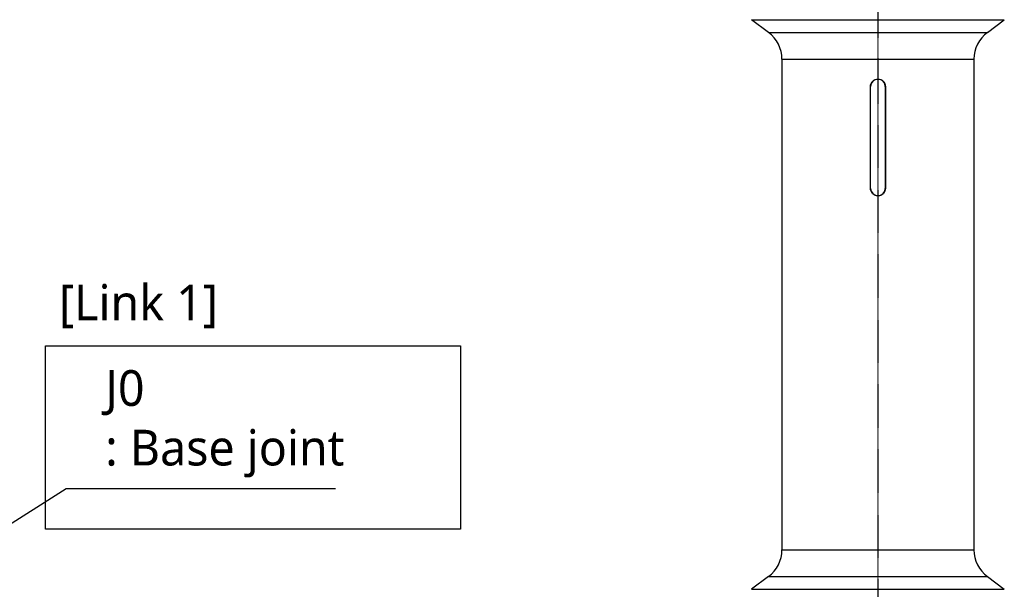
# Model space of a CAD drawing. Header units: millimetres. Extents: x 0 to 4378, y 0 to 2376.
# Tile 207 of 256: x 1830 to 2271, y 856 to 1111. Entities that reach past the tile are written whole.
import ezdxf

# ---------------------------------------------------------------- set-up
doc = ezdxf.new("R2010")
doc.units = ezdxf.units.MM
doc.header["$LTSCALE"] = 0.2
doc.linetypes.add('CENTER2', pattern=[1.125, 0.75, -0.125, 0.125, -0.125])
doc.layers.add('02_Center Line', color=1, linetype='CENTER2')
doc.layers.add('05_Section Line', color=3, linetype='Continuous')
doc.styles.add('Rainbow-5.0 Style', font='malgunsl.ttf')
doc.dimstyles.new('Rainbow-5.0 Style', dxfattribs={"dimtxt": 4, "dimasz": 2.5, "dimexe": 1, "dimexo": 1, "dimgap": 1, "dimtad": 1, "dimdsep": 46, "dimtxsty": 'Rainbow-5.0 Style', "dimcen": 0, "dimclrd": 251, "dimclre": 251, "dimclrt": 7, "dimazin": 3, "dimtp": 0.1, "dimtm": 0.1, "dimtfac": 0.61, "dimtmove": 0, "dimatfit": 3, "dimfxl": 1, "dimlwd": -1, "dimlwe": -1, "dimarcsym": 1})

# ---------------------------------------------------------------- blocks, each defined once
blk = doc.blocks.new('A$C300084c2')
for p, q in [((-56.6, 509.2), (56.6, 509.2)), ((-49, 503.5), (-56.6, 509.2)), ((49, 503.5), (56.6, 509.2)), ((-49, 503.5), (49, 503.5)), ((-43, 491.5), (43, 491.5)), ((-43, 491.5), (-43, 271.9)), ((43, 491.5), (43, 271.9)), ((-3.35, 433.7), (-3.35, 479.3)), ((-3.3, 433.7), (-3.3, 479.3)), ((3.3, 479.3), (3.3, 433.7)), ((3.35, 479.3), (3.35, 433.7)), ((-43, 271.9), (43, 271.9)), ((-49, 259.9), (-56.6, 254.2)), ((-49, 259.9), (49, 259.9)), ((49, 259.9), (56.6, 254.2)), ((-56.6, 254.2), (56.6, 254.2))]:
    blk.add_line(p, q)
for centre, radius, start, end in [((-58, 491.5), 15, 0, 53.1301), ((58, 491.5), 15, 126.8699, 180), ((0, 479.3), 3.3, 0, 180), ((0, 433.7), 3.3, 180, 0), ((-58, 271.9), 15, 306.8699, 0), ((58, 271.9), 15, 180, 233.1301)]:
    blk.add_arc(centre, radius, start, end)
for points, knots in [([(-3.35, 479.3), (-3.35, 479.72), (-3.27, 480.17), (-2.92, 480.99), (-2.67, 481.37), (-2.07, 481.97), (-1.69, 482.22), (-0.87, 482.57), (-0.42, 482.65), (0, 482.65)], [0, 0, 0, 0, 0.126245, 0.126245, 0.25249, 0.25249, 0.3787349, 0.3787349, 0.5049797, 0.5049797, 0.5049797, 0.5049797]), ([(0, 482.65), (0.42, 482.65), (0.87, 482.57), (1.69, 482.22), (2.07, 481.97), (2.67, 481.37), (2.92, 480.99), (3.27, 480.17), (3.35, 479.72), (3.35, 479.3)], [0.5049797, 0.5049797, 0.5049797, 0.5049797, 0.6312246, 0.6312246, 0.7574695, 0.7574695, 0.8837145, 0.8837145, 1.0099595, 1.0099595, 1.0099595, 1.0099595]), ([(0, 430.35), (-0.42, 430.35), (-0.87, 430.43), (-1.69, 430.78), (-2.07, 431.03), (-2.67, 431.63), (-2.92, 432.01), (-3.27, 432.83), (-3.35, 433.28), (-3.35, 433.7)], [-0.5049797, -0.5049797, -0.5049797, -0.5049797, -0.3787349, -0.3787349, -0.25249, -0.25249, -0.126245, -0.126245, 0, 0, 0, 0]), ([(3.35, 433.7), (3.35, 433.28), (3.27, 432.83), (2.92, 432.01), (2.67, 431.63), (2.07, 431.03), (1.69, 430.78), (0.87, 430.43), (0.42, 430.35), (0, 430.35)], [-1.0099595, -1.0099595, -1.0099595, -1.0099595, -0.8837145, -0.8837145, -0.7574695, -0.7574695, -0.6312246, -0.6312246, -0.5049797, -0.5049797, -0.5049797, -0.5049797])]:
    blk.add_open_spline(points, degree=3, knots=knots)
at = {"layer": '02_Center Line'}
blk.add_line((0, 1153.01), (0, -16.53), dxfattribs=at)

msp = doc.modelspace()

# ---------------------------------------------------------------- linework, layer by layer
at = {"layer": '05_Section Line'}
msp.add_lwpolyline([(1841.68, 965.431), (2027.617, 965.431), (2027.617, 883.351), (1841.68, 883.351)], close=True, dxfattribs=at)

# ---------------------------------------------------------------- block references
msp.add_blockref('A$C300084c2', (2214.674, 602.257))

# ---------------------------------------------------------------- texts
at = {"color": 7, "char_height": 16, "attachment_point": 7, "style": 'Rainbow-5.0 Style'}
for s, insert in [('[Link 1]', (1847.718, 973.289)), ('J0\\P: Base joint', (1868.514, 906.51))]:
    msp.add_mtext(s, dxfattribs=dict(at, insert=insert))

# ---------------------------------------------------------------- leaders
at = {"annotation_type": 0, "has_hookline": 1, "hookline_direction": 0, "text_width": 103.201}
msp.add_leader([(1645.046, 771.457), (1851.014, 901.51), (1863.514, 901.51)], dimstyle='Rainbow-5.0 Style', override={"dimscale": 5, "dimgap": 1, "dimtad": 1}, dxfattribs=at)

doc.saveas('drawing.dxf')
